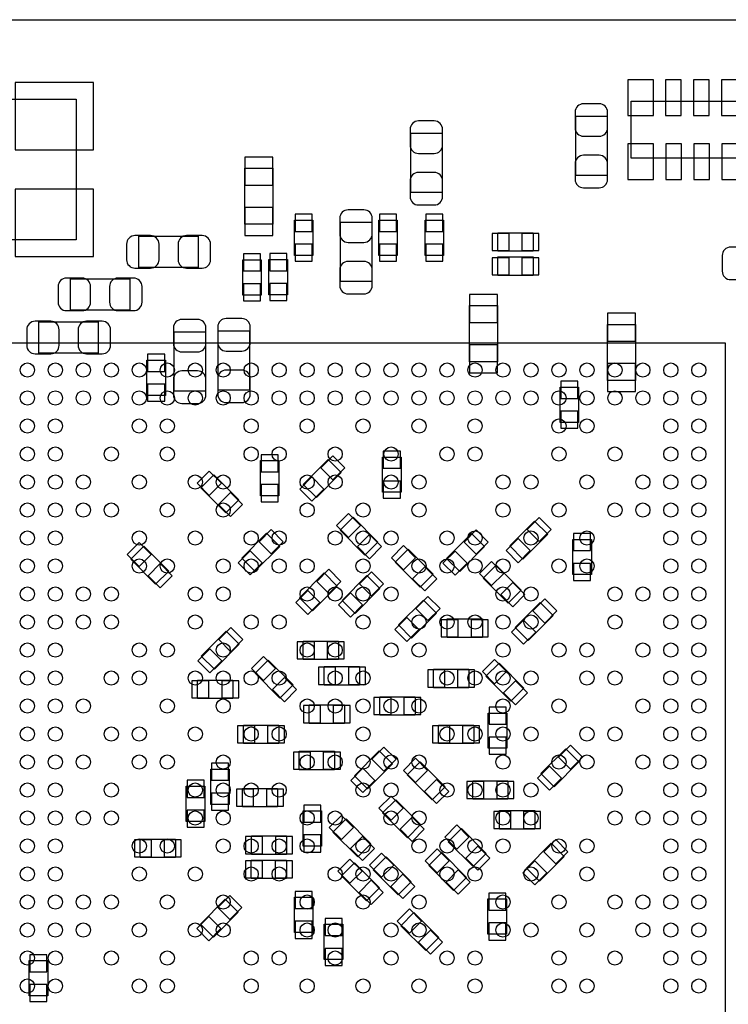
# Model space of a CAD drawing. Extents: x 7.2 to 74.8, y 34 to 67.
# Tile 4 of 9: x 28.2 to 40.9, y 49.4 to 67. Entities that reach past the tile are written whole.
import ezdxf

# ---------------------------------------------------------------- set-up
doc = ezdxf.new("R2010")
doc.units = 0
for name, color, linetype in [('BG_OUTLINE', 3, 'CONTINUOUS'), ('PG_ASSEMBLY_BOTTOM', 30, 'CONTINUOUS'), ('PG_ASSEMBLY_TOP', 23, 'CONTINUOUS'), ('PIN_BOTTOM', 231, 'CONTINUOUS'), ('PIN_TOP', 173, 'CONTINUOUS')]:
    doc.layers.add(name, color=color, linetype=linetype)

msp = doc.modelspace()

# ---------------------------------------------------------------- linework, layer by layer
at = {"layer": 'BG_OUTLINE'}
msp.add_lwpolyline([(74.799952, 55.992776, 0.414214), (72.800972, 53.993796, 0.414214), (74.799952, 51.994816), (74.799952, 33.993836), (23.949152, 33.993836), (23.949152, 37.493956, 0.414214), (23.451312, 37.994336, 0.414214), (22.950932, 37.493956), (22.950932, 33.993836), (7.200392, 33.993836), (7.200392, 51.994816, 0.414214), (9.199372, 53.993796, 0.414214), (7.200392, 55.992776), (7.199884, 66.987928), (74.799952, 66.987928)], format="xyb", close=True, dxfattribs=at)
at = {"layer": 'PG_ASSEMBLY_BOTTOM'}
for points in [[(26.0604, 65.5701), (29.2608, 65.5701), (29.2608, 63.0555), (26.0604, 63.0555)], [(41.1861, 64.516), (39.1795, 64.516), (39.1795, 65.532), (41.1861, 65.532)], [(38.185852, 64.206882), (38.185852, 65.267078), (38.745668, 65.267078), (38.745668, 64.206882)], [(35.236912, 63.899542), (35.236912, 64.959738), (35.796728, 64.959738), (35.796728, 63.899542)], [(32.774636, 64.335406), (32.774636, 63.335154), (32.274764, 63.335154), (32.274764, 64.335406)], [(33.157668, 63.40856), (33.487868, 63.40856), (33.487868, 62.77864), (33.157668, 62.77864)], [(34.539428, 63.372238), (34.539428, 62.312042), (33.979612, 62.312042), (33.979612, 63.372238)], [(34.66592, 63.40856), (34.99612, 63.40856), (34.99612, 62.77864), (34.66592, 62.77864)], [(35.49396, 63.40856), (35.82416, 63.40856), (35.82416, 62.77864), (35.49396, 62.77864)], [(31.439358, 62.562232), (30.379162, 62.562232), (30.379162, 63.122048), (31.439358, 63.122048)], [(36.79444, 62.8523), (36.79444, 63.1825), (37.42436, 63.1825), (37.42436, 62.8523)], [(32.234886, 62.70117), (32.565086, 62.70117), (32.565086, 62.07125), (32.234886, 62.07125)], [(32.704024, 62.707012), (33.034224, 62.707012), (33.034224, 62.077092), (32.704024, 62.077092)], [(36.79444, 62.4205), (36.79444, 62.7507), (37.42436, 62.7507), (37.42436, 62.4205)], [(29.154882, 62.362588), (30.215078, 62.362588), (30.215078, 61.802772), (29.154882, 61.802772)], [(36.287964, 60.881514), (36.287964, 61.881766), (36.787836, 61.881766), (36.787836, 60.881514)], [(28.593542, 61.592968), (29.653738, 61.592968), (29.653738, 61.033152), (28.593542, 61.033152)], [(39.251636, 61.546486), (39.251636, 60.546234), (38.751764, 60.546234), (38.751764, 61.546486)], [(31.007812, 60.356242), (31.007812, 61.416438), (31.567628, 61.416438), (31.567628, 60.356242)], [(32.357568, 61.431678), (32.357568, 60.371482), (31.797752, 60.371482), (31.797752, 61.431678)], [(30.85338, 60.27928), (30.52318, 60.27928), (30.52318, 60.9092), (30.85338, 60.9092)], [(38.236652, 59.797188), (37.906452, 59.797188), (37.906452, 60.427108), (38.236652, 60.427108)], [(32.8803, 58.48604), (32.5501, 58.48604), (32.5501, 59.11596), (32.8803, 59.11596)], [(33.551114, 58.457084), (33.317688, 58.69051), (33.76295, 59.135772), (33.996376, 58.902346)], [(35.0647, 58.54954), (34.7345, 58.54954), (34.7345, 59.17946), (35.0647, 59.17946)], [(32.165544, 58.415682), (31.932118, 58.182256), (31.486856, 58.627518), (31.720282, 58.860944)], [(33.973516, 57.873138), (34.206942, 58.106564), (34.652204, 57.661302), (34.418778, 57.427876)], [(37.239194, 57.357264), (37.005768, 57.59069), (37.45103, 58.035952), (37.684456, 57.802526)], [(32.450024, 57.138824), (32.216598, 57.37225), (32.66186, 57.817512), (32.895286, 57.584086)], [(36.323778, 57.811924), (36.557204, 57.578498), (36.111942, 57.133236), (35.878516, 57.366662)], [(38.465252, 57.079388), (38.135052, 57.079388), (38.135052, 57.709308), (38.465252, 57.709308)], [(30.911292, 57.142634), (30.677866, 56.909208), (30.232604, 57.35447), (30.46603, 57.587896)], [(34.959036, 57.299098), (35.192462, 57.532524), (35.637724, 57.087262), (35.404298, 56.853836)], [(36.532058, 57.016396), (36.765484, 57.249822), (37.210746, 56.80456), (36.97732, 56.571134)], [(33.479994, 56.430164), (33.246568, 56.66359), (33.69183, 57.108852), (33.925256, 56.875426)], [(34.242502, 56.386476), (34.009076, 56.619902), (34.454338, 57.065164), (34.687764, 56.831738)], [(35.250882, 55.947056), (35.017456, 56.180482), (35.462718, 56.625744), (35.696144, 56.392318)], [(37.338254, 55.901844), (37.104828, 56.13527), (37.55009, 56.580532), (37.783516, 56.347106)], [(35.887152, 55.956708), (35.887152, 56.286908), (36.517072, 56.286908), (36.517072, 55.956708)], [(31.939738, 56.069484), (32.173164, 55.836058), (31.727902, 55.390796), (31.494476, 55.624222)], [(33.31464, 55.5625), (33.31464, 55.8927), (33.94456, 55.8927), (33.94456, 55.5625)], [(32.454596, 55.320438), (32.688022, 55.553864), (33.133284, 55.108602), (32.899858, 54.875176)], [(33.692846, 55.106824), (33.692846, 55.437024), (34.322766, 55.437024), (34.322766, 55.106824)], [(35.644582, 55.059326), (35.644582, 55.389526), (36.274502, 55.389526), (36.274502, 55.059326)], [(37.260784, 55.052722), (37.027358, 54.819296), (36.582096, 55.264558), (36.815522, 55.497984)], [(32.059372, 55.194708), (32.059372, 54.864508), (31.429452, 54.864508), (31.429452, 55.194708)], [(34.68497, 54.568852), (34.68497, 54.899052), (35.31489, 54.899052), (35.31489, 54.568852)], [(33.423352, 54.422548), (33.423352, 54.752748), (34.053272, 54.752748), (34.053272, 54.422548)], [(36.623752, 54.607968), (36.953952, 54.607968), (36.953952, 53.978048), (36.623752, 53.978048)], [(32.24784, 54.0639), (32.24784, 54.3941), (32.87776, 54.3941), (32.87776, 54.0639)], [(35.73272, 54.06136), (35.73272, 54.39156), (36.36264, 54.39156), (36.36264, 54.06136)], [(33.245552, 53.594508), (33.245552, 53.924708), (33.875472, 53.924708), (33.875472, 53.594508)], [(34.675826, 53.933852), (34.909252, 53.700426), (34.46399, 53.255164), (34.230564, 53.48859)], [(37.798502, 53.292756), (37.565076, 53.526182), (38.010338, 53.971444), (38.243764, 53.738018)], [(35.851084, 53.289962), (35.617658, 53.056536), (35.172396, 53.501798), (35.405822, 53.735224)], [(31.66364, 53.6067), (31.99384, 53.6067), (31.99384, 52.97678), (31.66364, 52.97678)], [(31.22676, 53.3019), (31.55696, 53.3019), (31.55696, 52.67198), (31.22676, 52.67198)], [(36.34486, 53.06822), (36.34486, 53.39842), (36.97478, 53.39842), (36.97478, 53.06822)], [(32.858202, 53.263038), (32.858202, 52.932838), (32.228282, 52.932838), (32.228282, 53.263038)], [(34.735008, 52.826666), (34.968434, 53.060092), (35.413696, 52.61483), (35.18027, 52.381404)], [(33.31464, 52.860702), (33.64484, 52.860702), (33.64484, 52.230782), (33.31464, 52.230782)], [(36.82492, 52.53482), (36.82492, 52.86502), (37.45484, 52.86502), (37.45484, 52.53482)], [(34.525966, 52.27066), (34.29254, 52.037234), (33.847278, 52.482496), (34.080704, 52.715922)], [(33.019746, 52.413916), (33.019746, 52.083716), (32.389826, 52.083716), (32.389826, 52.413916)], [(35.908996, 52.310538), (36.142422, 52.543964), (36.587684, 52.098702), (36.354258, 51.865276)], [(30.403292, 52.027074), (30.403292, 52.357274), (31.033212, 52.357274), (31.033212, 52.027074)], [(37.536882, 51.603656), (37.303456, 51.837082), (37.748718, 52.282344), (37.982144, 52.048918)], [(34.566352, 51.807872), (34.799778, 52.041298), (35.24504, 51.596036), (35.011614, 51.36261)], [(36.236656, 51.67249), (36.00323, 51.439064), (35.557968, 51.884326), (35.791394, 52.117752)], [(33.01746, 51.9811), (33.01746, 51.6509), (32.38754, 51.6509), (32.38754, 51.9811)], [(34.679382, 51.488594), (34.445956, 51.255168), (34.000694, 51.70043), (34.23412, 51.933856)], [(31.92272, 51.285902), (32.156146, 51.052476), (31.710884, 50.607214), (31.477458, 50.84064)], [(33.1597, 51.31816), (33.4899, 51.31816), (33.4899, 50.68824), (33.1597, 50.68824)], [(36.61791, 51.288442), (36.94811, 51.288442), (36.94811, 50.658522), (36.61791, 50.658522)], [(35.06216, 50.810414), (35.295586, 51.04384), (35.740848, 50.598578), (35.507422, 50.365152)], [(33.6931, 50.83556), (34.0233, 50.83556), (34.0233, 50.20564), (33.6931, 50.20564)], [(28.41879, 50.188876), (28.74899, 50.188876), (28.74899, 49.558956), (28.41879, 49.558956)]]:
    msp.add_lwpolyline(points, close=True, dxfattribs=at)
at = {"layer": 'PG_ASSEMBLY_TOP'}
msp.add_lwpolyline([(27.909012, 61.209428), (27.909012, 48.255428), (40.863012, 48.255428), (40.863012, 61.209428)], close=True, dxfattribs=at)
at = {"layer": 'PIN_BOTTOM'}
for points in [[(28.1686, 65.86474), (28.1686, 64.66586), (29.5656, 64.66586), (29.5656, 65.86474)], [(39.5732, 65.278), (39.5732, 65.913), (39.116, 65.913), (39.116, 65.278)], [(40.07104, 65.278), (40.07104, 65.913), (39.79164, 65.913), (39.79164, 65.278)], [(40.57142, 65.278), (40.57142, 65.913), (40.29202, 65.913), (40.29202, 65.278)], [(41.2496, 65.278), (41.2496, 65.913), (40.7924, 65.913), (40.7924, 65.278)], [(39.5732, 64.135), (39.5732, 64.77), (39.116, 64.77), (39.116, 64.135)], [(40.07358, 64.135), (40.07358, 64.77), (39.79418, 64.77), (39.79418, 64.135)], [(40.57396, 64.135), (40.57396, 64.77), (40.29456, 64.77), (40.29456, 64.135)], [(41.25468, 64.135), (41.25468, 64.77), (40.79748, 64.77), (40.79748, 64.135)], [(32.77489, 64.035178), (32.77489, 64.535304), (32.274764, 64.535304), (32.274764, 64.035178)], [(28.1686, 63.95974), (28.1686, 62.76086), (29.5656, 62.76086), (29.5656, 63.95974)], [(32.77489, 63.135002), (32.77489, 63.635128), (32.274764, 63.635128), (32.274764, 63.135002)], [(33.475168, 63.512954), (33.170368, 63.512954), (33.170368, 63.208154), (33.475168, 63.208154)], [(34.98342, 63.512954), (34.67862, 63.512954), (34.67862, 63.208154), (34.98342, 63.208154)], [(35.81146, 63.512954), (35.50666, 63.512954), (35.50666, 63.208154), (35.81146, 63.208154)], [(36.690046, 63.1698), (36.690046, 62.865), (36.994846, 62.865), (36.994846, 63.1698)], [(37.223954, 63.1698), (37.223954, 62.865), (37.528754, 62.865), (37.528754, 63.1698)], [(33.475168, 62.979046), (33.170368, 62.979046), (33.170368, 62.674246), (33.475168, 62.674246)], [(34.98342, 62.979046), (34.67862, 62.979046), (34.67862, 62.674246), (34.98342, 62.674246)], [(35.81146, 62.979046), (35.50666, 62.979046), (35.50666, 62.674246), (35.81146, 62.674246)], [(32.552386, 62.805564), (32.247586, 62.805564), (32.247586, 62.500764), (32.552386, 62.500764)], [(33.021524, 62.811406), (32.716724, 62.811406), (32.716724, 62.506606), (33.021524, 62.506606)], [(36.690046, 62.738), (36.690046, 62.4332), (36.994846, 62.4332), (36.994846, 62.738)], [(37.223954, 62.738), (37.223954, 62.4332), (37.528754, 62.4332), (37.528754, 62.738)], [(32.552386, 62.271656), (32.247586, 62.271656), (32.247586, 61.966856), (32.552386, 61.966856)], [(33.021524, 62.277498), (32.716724, 62.277498), (32.716724, 61.972698), (33.021524, 61.972698)], [(36.287837, 62.081791), (36.287837, 61.581665), (36.787963, 61.581665), (36.787963, 62.081791)], [(39.25189, 61.246258), (39.25189, 61.746384), (38.751764, 61.746384), (38.751764, 61.246258)], [(30.53588, 60.708794), (30.84068, 60.708794), (30.84068, 61.013594), (30.53588, 61.013594)], [(36.287837, 61.181615), (36.287837, 60.681489), (36.787963, 60.681489), (36.787963, 61.181615)], [(39.25189, 60.346082), (39.25189, 60.846208), (38.751764, 60.846208), (38.751764, 60.346082)], [(30.53588, 60.174886), (30.84068, 60.174886), (30.84068, 60.479686), (30.53588, 60.479686)], [(37.919152, 60.226702), (38.223952, 60.226702), (38.223952, 60.531502), (37.919152, 60.531502)], [(37.919152, 59.692794), (38.223952, 59.692794), (38.223952, 59.997594), (37.919152, 59.997594)], [(34.7472, 58.979054), (35.052, 58.979054), (35.052, 59.283854), (34.7472, 59.283854)], [(32.5628, 58.915554), (32.8676, 58.915554), (32.8676, 59.220354), (32.5628, 59.220354)], [(33.630228, 58.98515), (33.845754, 58.769624), (34.06128, 58.98515), (33.845754, 59.200676)], [(31.637478, 58.494796), (31.853004, 58.710322), (31.637478, 58.925848), (31.421952, 58.710322)], [(33.252784, 58.607706), (33.46831, 58.39218), (33.683836, 58.607706), (33.46831, 58.823232)], [(34.7472, 58.445146), (35.052, 58.445146), (35.052, 58.749946), (34.7472, 58.749946)], [(32.014922, 58.117352), (32.230448, 58.332878), (32.014922, 58.548404), (31.799396, 58.332878)], [(32.5628, 58.381646), (32.8676, 58.381646), (32.8676, 58.686446), (32.5628, 58.686446)], [(34.124138, 58.171468), (33.908612, 57.955942), (34.124138, 57.740416), (34.339664, 57.955942)], [(37.318308, 57.88533), (37.533834, 57.669804), (37.74936, 57.88533), (37.533834, 58.100856)], [(32.529138, 57.66689), (32.744664, 57.451364), (32.96019, 57.66689), (32.744664, 57.882416)], [(36.622108, 57.661302), (36.406582, 57.876828), (36.191056, 57.661302), (36.406582, 57.445776)], [(34.501582, 57.794024), (34.286056, 57.578498), (34.501582, 57.362972), (34.717108, 57.578498)], [(36.940864, 57.507886), (37.15639, 57.29236), (37.371916, 57.507886), (37.15639, 57.723412)], [(38.147752, 57.508902), (38.452552, 57.508902), (38.452552, 57.813702), (38.147752, 57.813702)], [(30.383226, 57.221748), (30.598752, 57.437274), (30.383226, 57.6528), (30.1677, 57.437274)], [(32.151694, 57.289446), (32.36722, 57.07392), (32.582746, 57.289446), (32.36722, 57.504972)], [(35.109658, 57.597428), (34.894132, 57.381902), (35.109658, 57.166376), (35.325184, 57.381902)], [(36.244664, 57.283858), (36.029138, 57.499384), (35.813612, 57.283858), (36.029138, 57.068332)], [(36.68268, 57.314726), (36.467154, 57.0992), (36.68268, 56.883674), (36.898206, 57.0992)], [(30.76067, 56.844304), (30.976196, 57.05983), (30.76067, 57.275356), (30.545144, 57.05983)], [(33.559108, 56.95823), (33.774634, 56.742704), (33.99016, 56.95823), (33.774634, 57.173756)], [(35.487102, 57.219984), (35.271576, 57.004458), (35.487102, 56.788932), (35.702628, 57.004458)], [(38.147752, 56.974994), (38.452552, 56.974994), (38.452552, 57.279794), (38.147752, 57.279794)], [(34.321616, 56.914542), (34.537142, 56.699016), (34.752668, 56.914542), (34.537142, 57.130068)], [(33.181664, 56.580786), (33.39719, 56.36526), (33.612716, 56.580786), (33.39719, 56.796312)], [(37.060124, 56.937282), (36.844598, 56.721756), (37.060124, 56.50623), (37.27565, 56.721756)], [(33.944172, 56.537098), (34.159698, 56.321572), (34.375224, 56.537098), (34.159698, 56.752624)], [(35.329996, 56.475122), (35.545522, 56.259596), (35.761048, 56.475122), (35.545522, 56.690648)], [(37.417368, 56.42991), (37.632894, 56.214384), (37.84842, 56.42991), (37.632894, 56.645436)], [(34.952552, 56.097678), (35.168078, 55.882152), (35.383604, 56.097678), (35.168078, 56.313204)], [(35.782758, 56.274208), (35.782758, 55.969408), (36.087558, 55.969408), (36.087558, 56.274208)], [(36.316666, 56.274208), (36.316666, 55.969408), (36.621466, 55.969408), (36.621466, 56.274208)], [(37.039924, 56.052466), (37.25545, 55.83694), (37.470976, 56.052466), (37.25545, 56.267992)], [(32.238068, 55.918862), (32.022542, 56.134388), (31.807016, 55.918862), (32.022542, 55.703336)], [(31.860624, 55.541418), (31.645098, 55.756944), (31.429572, 55.541418), (31.645098, 55.325892)], [(33.210246, 55.88), (33.210246, 55.5752), (33.515046, 55.5752), (33.515046, 55.88)], [(33.744154, 55.88), (33.744154, 55.5752), (34.048954, 55.5752), (34.048954, 55.88)], [(32.605218, 55.618768), (32.389692, 55.403242), (32.605218, 55.187716), (32.820744, 55.403242)], [(36.732718, 55.131836), (36.948244, 55.347362), (36.732718, 55.562888), (36.517192, 55.347362)], [(33.588452, 55.424324), (33.588452, 55.119524), (33.893252, 55.119524), (33.893252, 55.424324)], [(34.12236, 55.424324), (34.12236, 55.119524), (34.42716, 55.119524), (34.42716, 55.424324)], [(32.982662, 55.241324), (32.767136, 55.025798), (32.982662, 54.810272), (33.198188, 55.025798)], [(35.540188, 55.376826), (35.540188, 55.072026), (35.844988, 55.072026), (35.844988, 55.376826)], [(36.074096, 55.376826), (36.074096, 55.072026), (36.378896, 55.072026), (36.378896, 55.376826)], [(31.629858, 54.877208), (31.629858, 55.182008), (31.325058, 55.182008), (31.325058, 54.877208)], [(32.163766, 54.877208), (32.163766, 55.182008), (31.858966, 55.182008), (31.858966, 54.877208)], [(37.110162, 54.754392), (37.325688, 54.969918), (37.110162, 55.185444), (36.894636, 54.969918)], [(34.580576, 54.886352), (34.580576, 54.581552), (34.885376, 54.581552), (34.885376, 54.886352)], [(35.114484, 54.886352), (35.114484, 54.581552), (35.419284, 54.581552), (35.419284, 54.886352)], [(33.318958, 54.740048), (33.318958, 54.435248), (33.623758, 54.435248), (33.623758, 54.740048)], [(33.852866, 54.740048), (33.852866, 54.435248), (34.157666, 54.435248), (34.157666, 54.740048)], [(36.941252, 54.712362), (36.636452, 54.712362), (36.636452, 54.407562), (36.941252, 54.407562)], [(32.143446, 54.3814), (32.143446, 54.0766), (32.448246, 54.0766), (32.448246, 54.3814)], [(32.677354, 54.3814), (32.677354, 54.0766), (32.982154, 54.0766), (32.982154, 54.3814)], [(35.628326, 54.37886), (35.628326, 54.07406), (35.933126, 54.07406), (35.933126, 54.37886)], [(36.162234, 54.37886), (36.162234, 54.07406), (36.467034, 54.07406), (36.467034, 54.37886)], [(36.941252, 54.178454), (36.636452, 54.178454), (36.636452, 53.873654), (36.941252, 53.873654)], [(34.974156, 53.78323), (34.75863, 53.998756), (34.543104, 53.78323), (34.75863, 53.567704)], [(37.877616, 53.820822), (38.093142, 53.605296), (38.308668, 53.820822), (38.093142, 54.036348)], [(33.141158, 53.912008), (33.141158, 53.607208), (33.445958, 53.607208), (33.445958, 53.912008)], [(33.675066, 53.912008), (33.675066, 53.607208), (33.979866, 53.607208), (33.979866, 53.912008)], [(35.323018, 53.369076), (35.538544, 53.584602), (35.323018, 53.800128), (35.107492, 53.584602)], [(31.98114, 53.711094), (31.67634, 53.711094), (31.67634, 53.406294), (31.98114, 53.406294)], [(37.500172, 53.443378), (37.715698, 53.227852), (37.931224, 53.443378), (37.715698, 53.658904)], [(34.596712, 53.405786), (34.381186, 53.621312), (34.16566, 53.405786), (34.381186, 53.19026)], [(31.54426, 53.406294), (31.23946, 53.406294), (31.23946, 53.101494), (31.54426, 53.101494)], [(35.700462, 52.991632), (35.915988, 53.207158), (35.700462, 53.422684), (35.484936, 53.207158)], [(36.240466, 53.38572), (36.240466, 53.08092), (36.545266, 53.08092), (36.545266, 53.38572)], [(36.774374, 53.38572), (36.774374, 53.08092), (37.079174, 53.08092), (37.079174, 53.38572)], [(31.98114, 53.177186), (31.67634, 53.177186), (31.67634, 52.872386), (31.98114, 52.872386)], [(32.428688, 52.945538), (32.428688, 53.250338), (32.123888, 53.250338), (32.123888, 52.945538)], [(32.962596, 52.945538), (32.962596, 53.250338), (32.657796, 53.250338), (32.657796, 52.945538)], [(34.88563, 53.124996), (34.670104, 52.90947), (34.88563, 52.693944), (35.101156, 52.90947)], [(33.63214, 52.965096), (33.32734, 52.965096), (33.32734, 52.660296), (33.63214, 52.660296)], [(31.54426, 52.872386), (31.23946, 52.872386), (31.23946, 52.567586), (31.54426, 52.567586)], [(33.9979, 52.349774), (34.213426, 52.5653), (33.9979, 52.780826), (33.782374, 52.5653)], [(35.263074, 52.747552), (35.047548, 52.532026), (35.263074, 52.3165), (35.4786, 52.532026)], [(36.720526, 52.85232), (36.720526, 52.54752), (37.025326, 52.54752), (37.025326, 52.85232)], [(37.254434, 52.85232), (37.254434, 52.54752), (37.559234, 52.54752), (37.559234, 52.85232)], [(36.059618, 52.608868), (35.844092, 52.393342), (36.059618, 52.177816), (36.275144, 52.393342)], [(32.590232, 52.096416), (32.590232, 52.401216), (32.285432, 52.401216), (32.285432, 52.096416)], [(33.12414, 52.096416), (33.12414, 52.401216), (32.81934, 52.401216), (32.81934, 52.096416)], [(33.63214, 52.431188), (33.32734, 52.431188), (33.32734, 52.126388), (33.63214, 52.126388)], [(34.375344, 51.97233), (34.59087, 52.187856), (34.375344, 52.403382), (34.159818, 52.187856)], [(30.298898, 52.344574), (30.298898, 52.039774), (30.603698, 52.039774), (30.603698, 52.344574)], [(30.832806, 52.344574), (30.832806, 52.039774), (31.137606, 52.039774), (31.137606, 52.344574)], [(36.437062, 52.231424), (36.221536, 52.015898), (36.437062, 51.800372), (36.652588, 52.015898)], [(37.615996, 52.131722), (37.831522, 51.916196), (38.047048, 52.131722), (37.831522, 52.347248)], [(34.716974, 52.106202), (34.501448, 51.890676), (34.716974, 51.67515), (34.9325, 51.890676)], [(35.70859, 51.751604), (35.924116, 51.96713), (35.70859, 52.182656), (35.493064, 51.96713)], [(32.587946, 51.6636), (32.587946, 51.9684), (32.283146, 51.9684), (32.283146, 51.6636)], [(33.121854, 51.6636), (33.121854, 51.9684), (32.817054, 51.9684), (32.817054, 51.6636)], [(34.151316, 51.567708), (34.366842, 51.783234), (34.151316, 51.99876), (33.93579, 51.783234)], [(37.238552, 51.754278), (37.454078, 51.538752), (37.669604, 51.754278), (37.454078, 51.969804)], [(35.094418, 51.728758), (34.878892, 51.513232), (35.094418, 51.297706), (35.309944, 51.513232)], [(36.086034, 51.37416), (36.30156, 51.589686), (36.086034, 51.805212), (35.870508, 51.589686)], [(34.52876, 51.190264), (34.744286, 51.40579), (34.52876, 51.621316), (34.313234, 51.40579)], [(32.22105, 51.13528), (32.005524, 51.350806), (31.789998, 51.13528), (32.005524, 50.919754)], [(33.4772, 51.422554), (33.1724, 51.422554), (33.1724, 51.117754), (33.4772, 51.117754)], [(36.93541, 51.392836), (36.63061, 51.392836), (36.63061, 51.088036), (36.93541, 51.088036)], [(35.212782, 51.108744), (34.997256, 50.893218), (35.212782, 50.677692), (35.428308, 50.893218)], [(31.843606, 50.757836), (31.62808, 50.973362), (31.412554, 50.757836), (31.62808, 50.54231)], [(33.4772, 50.888646), (33.1724, 50.888646), (33.1724, 50.583846), (33.4772, 50.583846)], [(34.0106, 50.939954), (33.7058, 50.939954), (33.7058, 50.635154), (34.0106, 50.635154)], [(36.93541, 50.858928), (36.63061, 50.858928), (36.63061, 50.554128), (36.93541, 50.554128)], [(35.590226, 50.7313), (35.3747, 50.515774), (35.590226, 50.300248), (35.805752, 50.515774)], [(28.73629, 50.29327), (28.43149, 50.29327), (28.43149, 49.98847), (28.73629, 49.98847)], [(34.0106, 50.406046), (33.7058, 50.406046), (33.7058, 50.101246), (34.0106, 50.101246)], [(28.73629, 49.759362), (28.43149, 49.759362), (28.43149, 49.454562), (28.73629, 49.454562)]]:
    msp.add_lwpolyline(points, close=True, dxfattribs=at)
for points in [[(38.175692, 65.336928), (38.175692, 65.05702, 0.414846), (38.325806, 64.906906), (38.605714, 64.906906, 0.414846), (38.755828, 65.05702), (38.755828, 65.336928, 0.414846), (38.605714, 65.487042), (38.325806, 65.487042, 0.414846)], [(35.226752, 65.029588), (35.226752, 64.74968, 0.414846), (35.376866, 64.599566), (35.656774, 64.599566, 0.414846), (35.806888, 64.74968), (35.806888, 65.029588, 0.414846), (35.656774, 65.179702), (35.376866, 65.179702, 0.414846)], [(38.755828, 64.137032), (38.755828, 64.41694, 0.414846), (38.605714, 64.567054), (38.325806, 64.567054, 0.414846), (38.175692, 64.41694), (38.175692, 64.137032, 0.414846), (38.325806, 63.986918), (38.605714, 63.986918, 0.414846)], [(35.806888, 63.829692), (35.806888, 64.1096, 0.414846), (35.656774, 64.259714), (35.376866, 64.259714, 0.414846), (35.226752, 64.1096), (35.226752, 63.829692, 0.414846), (35.376866, 63.679578), (35.656774, 63.679578, 0.414846)], [(33.969452, 63.442088), (33.969452, 63.16218, 0.414846), (34.119566, 63.012066), (34.399474, 63.012066, 0.414846), (34.549588, 63.16218), (34.549588, 63.442088, 0.414846), (34.399474, 63.592202), (34.119566, 63.592202, 0.414846)], [(30.309312, 62.552072), (30.58922, 62.552072, 0.414846), (30.739334, 62.702186), (30.739334, 62.982094, 0.414846), (30.58922, 63.132208), (30.309312, 63.132208, 0.414846), (30.159198, 62.982094), (30.159198, 62.702186, 0.414846)], [(31.509208, 63.132208), (31.2293, 63.132208, 0.414846), (31.079186, 62.982094), (31.079186, 62.702186, 0.414846), (31.2293, 62.552072), (31.509208, 62.552072, 0.414846), (31.659322, 62.702186), (31.659322, 62.982094, 0.414846)], [(40.954452, 62.346332), (41.23436, 62.346332, 0.414846), (41.384474, 62.496446), (41.384474, 62.776354, 0.414846), (41.23436, 62.926468), (40.954452, 62.926468, 0.414846), (40.804338, 62.776354), (40.804338, 62.496446, 0.414846)], [(34.549588, 62.242192), (34.549588, 62.5221, 0.414846), (34.399474, 62.672214), (34.119566, 62.672214, 0.414846), (33.969452, 62.5221), (33.969452, 62.242192, 0.414846), (34.119566, 62.092078), (34.399474, 62.092078, 0.414846)], [(29.085032, 61.792612), (29.36494, 61.792612, 0.414846), (29.515054, 61.942726), (29.515054, 62.222634, 0.414846), (29.36494, 62.372748), (29.085032, 62.372748, 0.414846), (28.934918, 62.222634), (28.934918, 61.942726, 0.414846)], [(30.284928, 62.372748), (30.00502, 62.372748, 0.414846), (29.854906, 62.222634), (29.854906, 61.942726, 0.414846), (30.00502, 61.792612), (30.284928, 61.792612, 0.414846), (30.435042, 61.942726), (30.435042, 62.222634, 0.414846)], [(28.523692, 61.022992), (28.8036, 61.022992, 0.414846), (28.953714, 61.173106), (28.953714, 61.453014, 0.414846), (28.8036, 61.603128), (28.523692, 61.603128, 0.414846), (28.373578, 61.453014), (28.373578, 61.173106, 0.414846)], [(29.723588, 61.603128), (29.44368, 61.603128, 0.414846), (29.293566, 61.453014), (29.293566, 61.173106, 0.414846), (29.44368, 61.022992), (29.723588, 61.022992, 0.414846), (29.873702, 61.173106), (29.873702, 61.453014, 0.414846)], [(30.997652, 61.486288), (30.997652, 61.20638, 0.414846), (31.147766, 61.056266), (31.427674, 61.056266, 0.414846), (31.577788, 61.20638), (31.577788, 61.486288, 0.414846), (31.427674, 61.636402), (31.147766, 61.636402, 0.414846)], [(31.787592, 61.501528), (31.787592, 61.22162, 0.414846), (31.937706, 61.071506), (32.217614, 61.071506, 0.414846), (32.367728, 61.22162), (32.367728, 61.501528, 0.414846), (32.217614, 61.651642), (31.937706, 61.651642, 0.414846)], [(31.577788, 60.286392), (31.577788, 60.5663, 0.414846), (31.427674, 60.716414), (31.147766, 60.716414, 0.414846), (30.997652, 60.5663), (30.997652, 60.286392, 0.414846), (31.147766, 60.136278), (31.427674, 60.136278, 0.414846)], [(32.367728, 60.301632), (32.367728, 60.58154, 0.414846), (32.217614, 60.731654), (31.937706, 60.731654, 0.414846), (31.787592, 60.58154), (31.787592, 60.301632, 0.414846), (31.937706, 60.151518), (32.217614, 60.151518, 0.414846)]]:
    msp.add_lwpolyline(points, format="xyb", close=True, dxfattribs=at)
at = {"layer": 'PIN_TOP'}
for centre in [(28.386024, 60.732416), (28.885896, 60.732416), (29.386022, 60.732416), (29.886148, 60.732416), (30.38602, 60.732416), (30.885892, 60.732416), (31.386018, 60.732416), (31.886144, 60.732416), (32.386016, 60.732416), (32.885888, 60.732416), (33.386014, 60.732416), (33.88614, 60.732416), (34.386012, 60.732416), (34.885884, 60.732416), (35.38601, 60.732416), (35.886136, 60.732416), (36.386008, 60.732416), (36.88588, 60.732416), (37.386006, 60.732416), (37.886132, 60.732416), (38.386004, 60.732416), (38.885876, 60.732416), (39.386002, 60.732416), (39.886128, 60.732416), (40.386, 60.732416), (28.386024, 60.232544), (28.885896, 60.232544), (29.386022, 60.232544), (29.886148, 60.232544), (30.38602, 60.232544), (30.885892, 60.232544), (31.386018, 60.232544), (31.886144, 60.232544), (32.386016, 60.232544), (32.885888, 60.232544), (33.386014, 60.232544), (33.88614, 60.232544), (34.386012, 60.232544), (34.885884, 60.232544), (35.38601, 60.232544), (35.886136, 60.232544), (36.386008, 60.232544), (36.88588, 60.232544), (37.386006, 60.232544), (37.886132, 60.232544), (38.386004, 60.232544), (38.885876, 60.232544), (39.386002, 60.232544), (39.886128, 60.232544), (40.386, 60.232544), (28.386024, 59.732418), (28.885896, 59.732418), (30.38602, 59.732418), (30.885892, 59.732418), (32.386016, 59.732418), (33.386014, 59.732418), (34.386012, 59.732418), (35.38601, 59.732418), (36.386008, 59.732418), (37.886132, 59.732418), (38.386004, 59.732418), (39.886128, 59.732418), (40.386, 59.732418), (28.386024, 59.232292), (28.885896, 59.232292), (29.886148, 59.232292), (30.885892, 59.232292), (32.386016, 59.232292), (32.885888, 59.232292), (33.88614, 59.232292), (34.885884, 59.232292), (35.886136, 59.232292), (36.386008, 59.232292), (37.886132, 59.232292), (38.885876, 59.232292), (39.886128, 59.232292), (40.386, 59.232292), (28.386024, 58.73242), (28.885896, 58.73242), (29.386022, 58.73242), (30.38602, 58.73242), (31.386018, 58.73242), (31.886144, 58.73242), (33.386014, 58.73242), (33.88614, 58.73242), (34.885884, 58.73242), (35.38601, 58.73242), (36.88588, 58.73242), (37.386006, 58.73242), (38.386004, 58.73242), (39.386002, 58.73242), (39.886128, 58.73242), (40.386, 58.73242), (28.386024, 58.232548), (28.885896, 58.232548), (29.386022, 58.232548), (29.886148, 58.232548), (30.885892, 58.232548), (31.886144, 58.232548), (33.386014, 58.232548), (34.386012, 58.232548), (35.38601, 58.232548), (36.88588, 58.232548), (37.886132, 58.232548), (38.885876, 58.232548), (39.386002, 58.232548), (39.886128, 58.232548), (40.386, 58.232548), (28.386024, 57.732422), (28.885896, 57.732422), (30.38602, 57.732422), (31.386018, 57.732422), (32.386016, 57.732422), (32.885888, 57.732422), (33.88614, 57.732422), (34.386012, 57.732422), (34.885884, 57.732422), (35.886136, 57.732422), (36.386008, 57.732422), (37.386006, 57.732422), (38.386004, 57.732422), (39.886128, 57.732422), (40.386, 57.732422), (28.386024, 57.232296), (28.885896, 57.232296), (30.38602, 57.232296), (30.885892, 57.232296), (31.886144, 57.232296), (32.386016, 57.232296), (32.885888, 57.232296), (33.386014, 57.232296), (34.386012, 57.232296), (35.38601, 57.232296), (35.886136, 57.232296), (36.386008, 57.232296), (36.88588, 57.232296), (37.886132, 57.232296), (38.386004, 57.232296), (39.886128, 57.232296), (40.386, 57.232296), (28.386024, 56.732424), (28.885896, 56.732424), (29.386022, 56.732424), (29.886148, 56.732424), (31.386018, 56.732424), (31.886144, 56.732424), (33.386014, 56.732424), (33.88614, 56.732424), (34.386012, 56.732424), (34.885884, 56.732424), (36.88588, 56.732424), (37.386006, 56.732424), (38.885876, 56.732424), (39.386002, 56.732424), (39.886128, 56.732424), (40.386, 56.732424), (28.386024, 56.232552), (28.885896, 56.232552), (29.386022, 56.232552), (29.886148, 56.232552), (31.386018, 56.232552), (32.386016, 56.232552), (32.885888, 56.232552), (34.386012, 56.232552), (35.38601, 56.232552), (35.886136, 56.232552), (36.386008, 56.232552), (36.88588, 56.232552), (37.386006, 56.232552), (38.885876, 56.232552), (39.886128, 56.232552), (40.386, 56.232552), (28.386024, 55.732426), (28.885896, 55.732426), (30.38602, 55.732426), (30.885892, 55.732426), (31.886144, 55.732426), (33.386014, 55.732426), (33.88614, 55.732426), (34.885884, 55.732426), (35.38601, 55.732426), (36.88588, 55.732426), (37.886132, 55.732426), (38.386004, 55.732426), (39.386002, 55.732426), (39.886128, 55.732426), (40.386, 55.732426), (28.386024, 55.2323), (28.885896, 55.2323), (29.886148, 55.2323), (30.38602, 55.2323), (31.386018, 55.2323), (31.886144, 55.2323), (32.386016, 55.2323), (32.885888, 55.2323), (33.88614, 55.2323), (34.386012, 55.2323), (35.886136, 55.2323), (36.386008, 55.2323), (36.88588, 55.2323), (37.386006, 55.2323), (38.386004, 55.2323), (38.885876, 55.2323), (39.886128, 55.2323), (40.386, 55.2323), (28.386024, 54.732428), (28.885896, 54.732428), (29.386022, 54.732428), (30.885892, 54.732428), (31.886144, 54.732428), (33.386014, 54.732428), (33.88614, 54.732428), (34.386012, 54.732428), (34.885884, 54.732428), (35.38601, 54.732428), (36.88588, 54.732428), (37.886132, 54.732428), (39.386002, 54.732428), (39.886128, 54.732428), (40.386, 54.732428), (28.386024, 54.232556), (28.885896, 54.232556), (29.886148, 54.232556), (30.38602, 54.232556), (31.386018, 54.232556), (32.386016, 54.232556), (32.885888, 54.232556), (34.386012, 54.232556), (35.886136, 54.232556), (36.386008, 54.232556), (36.88588, 54.232556), (37.386006, 54.232556), (38.386004, 54.232556), (38.885876, 54.232556), (39.886128, 54.232556), (40.386, 54.232556), (28.386024, 53.73243), (28.885896, 53.73243), (29.386022, 53.73243), (30.38602, 53.73243), (30.885892, 53.73243), (31.886144, 53.73243), (33.386014, 53.73243), (33.88614, 53.73243), (34.386012, 53.73243), (34.885884, 53.73243), (35.38601, 53.73243), (36.88588, 53.73243), (37.886132, 53.73243), (38.386004, 53.73243), (39.386002, 53.73243), (39.886128, 53.73243), (40.386, 53.73243), (28.386024, 53.232304), (28.885896, 53.232304), (29.886148, 53.232304), (31.386018, 53.232304), (31.886144, 53.232304), (32.386016, 53.232304), (32.885888, 53.232304), (34.386012, 53.232304), (34.885884, 53.232304), (35.886136, 53.232304), (36.386008, 53.232304), (36.88588, 53.232304), (37.386006, 53.232304), (38.885876, 53.232304), (39.886128, 53.232304), (40.386, 53.232304), (28.386024, 52.732432), (28.885896, 52.732432), (29.386022, 52.732432), (29.886148, 52.732432), (31.386018, 52.732432), (31.886144, 52.732432), (33.386014, 52.732432), (33.88614, 52.732432), (34.885884, 52.732432), (35.38601, 52.732432), (36.88588, 52.732432), (37.386006, 52.732432), (38.885876, 52.732432), (39.386002, 52.732432), (39.886128, 52.732432), (40.386, 52.732432), (28.386024, 52.23256), (28.885896, 52.23256), (30.38602, 52.23256), (30.885892, 52.23256), (31.886144, 52.23256), (32.386016, 52.23256), (32.885888, 52.23256), (33.386014, 52.23256), (34.386012, 52.23256), (35.38601, 52.23256), (35.886136, 52.23256), (36.386008, 52.23256), (36.88588, 52.23256), (37.886132, 52.23256), (38.386004, 52.23256), (39.886128, 52.23256), (40.386, 52.23256), (28.386024, 51.732434), (28.885896, 51.732434), (30.38602, 51.732434), (31.386018, 51.732434), (32.386016, 51.732434), (32.885888, 51.732434), (33.88614, 51.732434), (34.386012, 51.732434), (34.885884, 51.732434), (35.886136, 51.732434), (36.386008, 51.732434), (37.386006, 51.732434), (38.386004, 51.732434), (39.886128, 51.732434), (40.386, 51.732434), (28.386024, 51.232308), (28.885896, 51.232308), (29.386022, 51.232308), (29.886148, 51.232308), (30.885892, 51.232308), (31.886144, 51.232308), (33.386014, 51.232308), (34.386012, 51.232308), (35.38601, 51.232308), (36.88588, 51.232308), (37.886132, 51.232308), (38.885876, 51.232308), (39.386002, 51.232308), (39.886128, 51.232308), (40.386, 51.232308), (28.386024, 50.732436), (28.885896, 50.732436), (29.386022, 50.732436), (30.38602, 50.732436), (31.386018, 50.732436), (31.886144, 50.732436), (33.386014, 50.732436), (33.88614, 50.732436), (34.885884, 50.732436), (35.38601, 50.732436), (36.88588, 50.732436), (37.386006, 50.732436), (38.386004, 50.732436), (39.386002, 50.732436), (39.886128, 50.732436), (40.386, 50.732436), (28.386024, 50.232564), (28.885896, 50.232564), (29.886148, 50.232564), (30.885892, 50.232564), (32.386016, 50.232564), (32.885888, 50.232564), (33.88614, 50.232564), (34.885884, 50.232564), (35.886136, 50.232564), (36.386008, 50.232564), (37.886132, 50.232564), (38.885876, 50.232564), (39.886128, 50.232564), (40.386, 50.232564), (28.386024, 49.732438), (28.885896, 49.732438), (30.38602, 49.732438), (30.885892, 49.732438), (32.386016, 49.732438), (33.386014, 49.732438), (34.386012, 49.732438), (35.38601, 49.732438), (36.386008, 49.732438), (37.886132, 49.732438), (38.386004, 49.732438), (39.886128, 49.732438), (40.386, 49.732438)]:
    msp.add_circle(centre, 0.127, dxfattribs=at)

doc.saveas('drawing.dxf')
